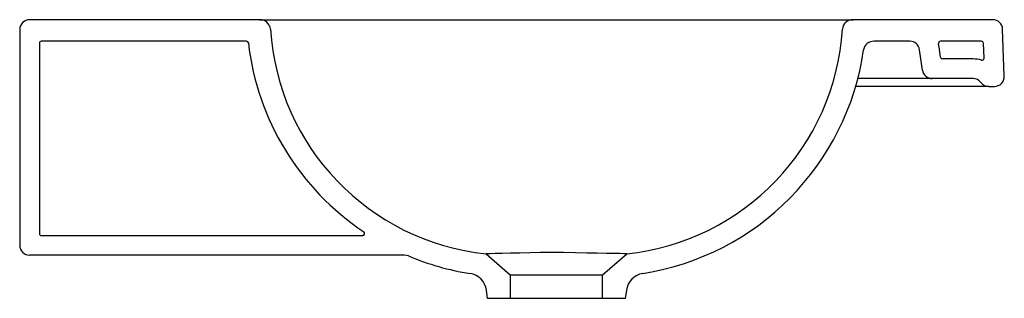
# Model space of a CAD drawing. Header units: millimetres. Extents: x 4457.63 to 4458.131, y 2403.796 to 2403.938.
import ezdxf

# ---------------------------------------------------------------- set-up
doc = ezdxf.new("R2010")
doc.units = ezdxf.units.MM
doc.layers.add('SANINDUSA', color=3, linetype='Continuous')

msp = doc.modelspace()

# ---------------------------------------------------------------- linework, layer by layer
at = {"layer": 'SANINDUSA'}
for p, q in [((4457.751947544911, 2403.938088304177), (4457.634809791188, 2403.938088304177)), ((4457.751947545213, 2403.938088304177), (4458.053876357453, 2403.938088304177)), ((4458.124981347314, 2403.938088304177), (4458.053876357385, 2403.938088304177)), ((4457.629809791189, 2403.933088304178), (4457.629809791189, 2403.823088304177)), ((4458.130816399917, 2403.909262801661), (4458.129978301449, 2403.933262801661)), ((4457.639809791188, 2403.926088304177), (4457.639809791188, 2403.829088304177)), ((4457.745164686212, 2403.927088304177), (4457.640809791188, 2403.927088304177)), ((4458.082793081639, 2403.927088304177), (4458.064563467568, 2403.927088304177)), ((4458.119222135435, 2403.927088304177), (4458.098285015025, 2403.927088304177)), ((4458.120489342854, 2403.918453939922), (4458.120221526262, 2403.926123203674)), ((4458.089204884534, 2403.912392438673), (4458.087744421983, 2403.922784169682)), ((4458.098381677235, 2403.918949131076), (4458.097647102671, 2403.924175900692)), ((4458.114910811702, 2403.918088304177), (4458.099371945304, 2403.918088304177)), ((4458.069399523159, 2403.908088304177), (4458.056310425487, 2403.908088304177)), ((4458.094156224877, 2403.908088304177), (4458.069399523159, 2403.908088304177)), ((4458.114910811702, 2403.908088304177), (4458.094156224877, 2403.908088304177)), ((4458.114858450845, 2403.904088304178), (4458.055109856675, 2403.904088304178)), ((4458.122910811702, 2403.904088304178), (4458.114858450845, 2403.904088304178)), ((4458.122910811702, 2403.904088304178), (4458.125819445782, 2403.904088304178)), ((4457.640809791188, 2403.828088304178), (4457.804386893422, 2403.828088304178)), ((4457.825623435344, 2403.818088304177), (4457.634809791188, 2403.818088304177)), ((4457.8276482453, 2403.817679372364), (4457.825623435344, 2403.818088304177)), ((4457.867140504, 2403.818754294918), (4457.879409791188, 2403.808088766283)), ((4457.926409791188, 2403.808088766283), (4457.938679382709, 2403.818754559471)), ((4457.879409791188, 2403.808088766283), (4457.926409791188, 2403.808088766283)), ((4457.879409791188, 2403.808088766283), (4457.879409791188, 2403.796088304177)), ((4457.926409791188, 2403.796088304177), (4457.926409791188, 2403.808088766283)), ((4457.867909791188, 2403.796088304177), (4457.867325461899, 2403.80024602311)), ((4457.938494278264, 2403.800247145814), (4457.937909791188, 2403.796088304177)), ((4457.879409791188, 2403.796088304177), (4457.867909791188, 2403.796088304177)), ((4457.926409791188, 2403.796088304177), (4457.879409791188, 2403.796088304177)), ((4457.937909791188, 2403.796088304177), (4457.926409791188, 2403.796088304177))]:
    msp.add_line(p, q, dxfattribs=at)
at = {"layer": 'SANINDUSA', "flags": 128}
msp.add_lwpolyline([(4457.938679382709, 2403.818754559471), (4457.93835688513, 2403.818800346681), (4457.937280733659, 2403.818829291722), (4457.935179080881, 2403.818855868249), (4457.932228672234, 2403.818894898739), (4457.928327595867, 2403.81896302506), (4457.923706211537, 2403.819058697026), (4457.918368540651, 2403.819183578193), (4457.912558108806, 2403.819320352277), (4457.906470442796, 2403.819429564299), (4457.900259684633, 2403.819458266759), (4457.894691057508, 2403.819396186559), (4457.889342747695, 2403.819289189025), (4457.884228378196, 2403.819171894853), (4457.879597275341, 2403.819064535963), (4457.875310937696, 2403.818971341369), (4457.871822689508, 2403.818900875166), (4457.869233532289, 2403.818850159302), (4457.867644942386, 2403.818808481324), (4457.867140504, 2403.818754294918)], dxfattribs=at)
at = {"layer": 'SANINDUSA'}
for centre, radius, start, end in [((4457.634809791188, 2403.933088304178), 0.005, 90, 180), ((4457.752069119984, 2403.932713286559), 0.005376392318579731, 6.235086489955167, 91.29570266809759), ((4458.053614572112, 2403.932868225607), 0.005226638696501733, 87.12903488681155, 175.2700915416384), ((4458.124981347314, 2403.933088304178), 0.005000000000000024, 2.000000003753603, 90), ((4457.879931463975, 2403.940835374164), 0.1227493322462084, 183.5207702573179, 264.0186978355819), ((4457.925888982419, 2403.940834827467), 0.1227484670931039, 275.9810817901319, 356.4801845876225), ((4457.640809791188, 2403.926088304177), 0.001, 90, 180), ((4457.745164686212, 2403.926088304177), 0.001, 6.649291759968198, 90), ((4457.87994967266, 2403.941800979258), 0.1346977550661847, 186.6492917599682, 236.1620291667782), ((4458.064425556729, 2403.921839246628), 0.005250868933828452, 88.49498856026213, 170.1355158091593), ((4458.082793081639, 2403.922088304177), 0.005, 8.000000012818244, 90), ((4458.098285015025, 2403.926088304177), 0.001, 90, 194.4775121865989), ((4458.082793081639, 2403.922088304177), 0.015, 8.000000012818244, 14.4775121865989), ((4458.119222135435, 2403.926088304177), 0.001, 2.000000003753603, 90), ((4457.925674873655, 2403.942027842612), 0.1349629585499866, 279.0202381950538, 351.7830993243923), ((4458.099371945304, 2403.919088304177), 0.001, 188.0000000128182, 270), ((4458.114910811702, 2403.903088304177), 0.01499999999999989, 73.3696313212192, 90), ((4458.119489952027, 2403.918419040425), 0.001, 253.3696313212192, 2.000000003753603), ((4458.094156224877, 2403.913088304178), 0.005, 188.0000000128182, 270), ((4458.114910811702, 2403.903088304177), 0.004999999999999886, 36.86989764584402, 90), ((4458.122910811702, 2403.909088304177), 0.005, 216.869897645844, 270), ((4458.125819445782, 2403.909088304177), 0.005000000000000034, 270, 2.000000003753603), ((4457.804386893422, 2403.829088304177), 0.001, 270, 56.1620291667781), ((4457.640809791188, 2403.829088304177), 0.001, 180, 270), ((4457.634809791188, 2403.823088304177), 0.005, 180, 270), ((4457.880067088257, 2403.941938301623), 0.1348629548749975, 247.1274671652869, 261.0061133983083), ((4457.857421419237, 2403.798855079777), 0.01000123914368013, 7.994445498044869, 81.01085227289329), ((4457.948398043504, 2403.798855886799), 0.01000100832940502, 98.99260741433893, 172.0035424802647)]:
    msp.add_arc(centre, radius, start, end, dxfattribs=at)

doc.saveas('drawing.dxf')
